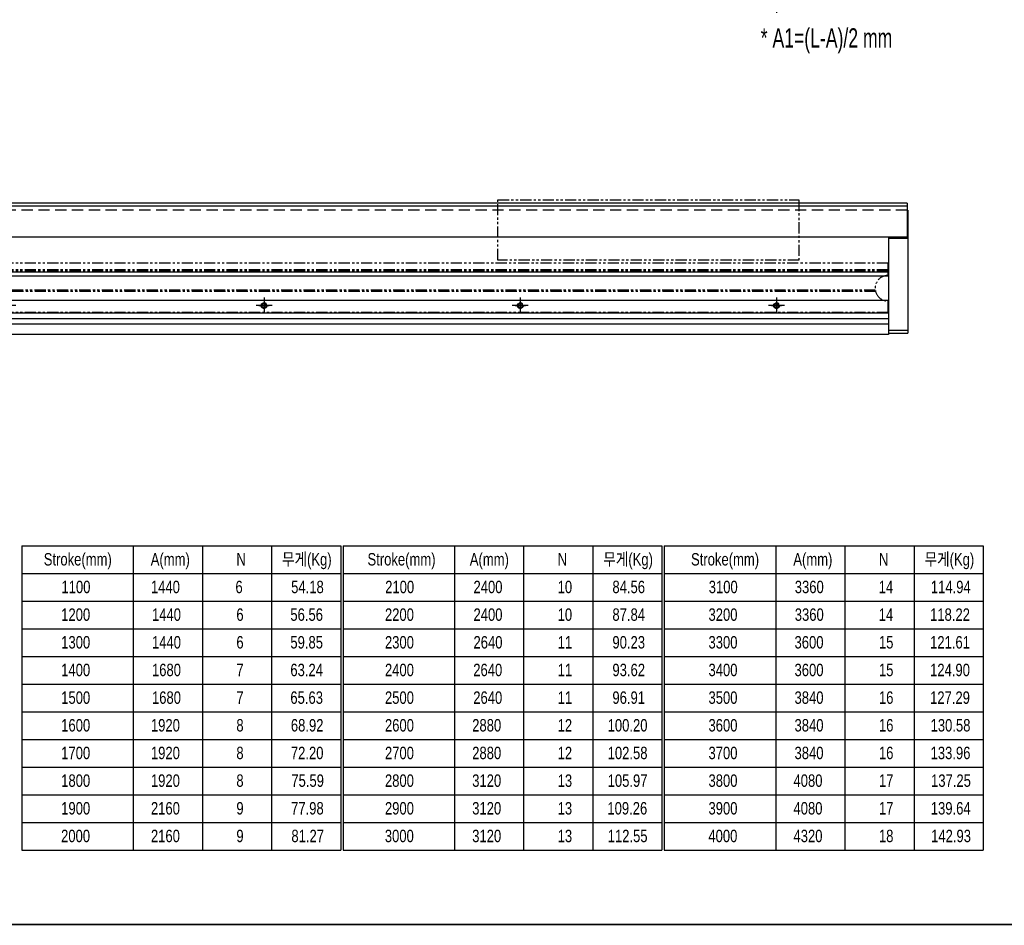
# Model space of a CAD drawing. Extents: x 4 to 2311, y -23 to 1597.
# Tile 14 of 18: x 908 to 1676, y 9 to 716. Entities that reach past the tile are written whole.
import ezdxf

# ---------------------------------------------------------------- set-up
doc = ezdxf.new("R2010")
doc.units = 0
doc.header["$LTSCALE"] = 7
doc.header["$MEASUREMENT"] = 0
for name, pattern in [('CENTER', [2, 1.25, -0.25, 0.25, -0.25]), ('HIDDEN', [0.375, 0.25, -0.125]), ('PHANTOM', [2.5, 1.25, -0.25, 0.25, -0.25, 0.25, -0.25])]:
    doc.linetypes.add(name, pattern=pattern)
doc.layers.get('0').update_dxf_attribs({"linetype": 'CONTINUOUS'})
doc.layers.get('DEFPOINTS').update_dxf_attribs({"linetype": 'CONTINUOUS'})
for name, color, linetype in [('2', 4, 'CONTINUOUS'), ('CL', 1, 'CENTER'), ('RD', 1, 'CONTINUOUS')]:
    doc.layers.add(name, color=color, linetype=linetype)
doc.styles.add('Robostar', font='Gulim.ttf', dxfattribs={"width": 0.7})
doc.styles.get("Standard").update_dxf_attribs({"font": 'Gulim.ttf', "width": 0.8})
doc.dimstyles.new('Robostar', dxfattribs={"dimscale": 6, "dimtxt": 2.5, "dimasz": 2, "dimexe": 0.5, "dimexo": 0.5, "dimgap": 0.5, "dimtad": 3, "dimdsep": 46, "dimtxsty": 'Robostar', "dimcen": 0, "dimclrd": 4, "dimclre": 4, "dimclrt": 9, "dimadec": 0, "dimazin": 2, "dimtm": 0.1, "dimtfac": 1, "dimtix": 1, "dimtmove": 1, "dimatfit": 0, "dimfxl": 0, "dimtolj": 1, "dimarcsym": 0})

# ---------------------------------------------------------------- blocks, each defined once
blk = doc.blocks.new('*D25')
at = {"color": 4, "lineweight": -2}
for p, q in [((298.67, 779.23), (298.67, 721.74)), ((1498.67, 779.23), (1498.67, 721.74)), ((310.67, 724.74), (1486.67, 724.74))]:
    blk.add_line(p, q, dxfattribs=at)
at = {"color": 4}
for points in [[(310.67, 726.74), (310.67, 722.74), (298.67, 724.74)], [(1486.67, 726.74), (1486.67, 722.74), (1498.67, 724.74)]]:
    blk.add_solid(points, dxfattribs=at)
at = {"layer": 'DEFPOINTS', "color": 0}
for p in [(298.67, 782.23), (1498.67, 782.23), (1498.67, 724.74)]:
    blk.add_point(p, dxfattribs=at)
at = {"color": 9, "insert": (898.67, 736.1), "char_height": 15, "attachment_point": 5, "style": 'Robostar'}
blk.add_mtext('\\A1;A=P240xN : Linear Robot 고정 Counter Bore', dxfattribs=at)
blk = doc.blocks.new('A$C31E12CA9')
at = {"linetype": 'ByBlock'}
blk.add_circle((0, 0), 1.62, dxfattribs=at)
at = {"layer": 'CL', "color": 3, "ltscale": 3}
for p, q in [((-4, 0), (4, 0)), ((0, 4), (0, -4))]:
    blk.add_line(p, q, dxfattribs=at)
at = {"layer": 'RD', "color": 4, "linetype": 'ByBlock'}
blk.add_arc((0, 0), 2, 270, 180, dxfattribs=at)
blk = doc.blocks.new('A$C6AEF07E0')
at = {"color": 6, "linetype": 'PHANTOM'}
for p, q in [((87, 33), (-1287, 33)), ((-1287, 23.5), (-1287, 33)), ((87, 33), (87, 23.5)), ((87, 28), (-1287, 28)), ((87, 27), (-1287, 27)), ((77.32, 11), (-1277.32, 11)), ((77.11, 12), (-1277.11, 12)), ((-1287, -5.5), (-1287, 3.5)), ((87, 3.5), (87, -5.5)), ((87, -5.5), (-1287, -5.5))]:
    blk.add_line(p, q, dxfattribs=at)
for centre in [(-1200, 0), (-1000, 0), (-800, 0), (-600, 0), (-400, 0), (-200, 0), (0, 0)]:
    blk.add_circle(centre, 2.25, dxfattribs=at)
for centre, start, end in [((-1287, 13.5), 270, 90), ((87, 13.5), 90, 270)]:
    blk.add_arc(centre, 10, start, end, dxfattribs=at)
at = {"layer": 'CL', "color": 3, "linetype": 'CENTER', "ltscale": 3}
for p, q in [((-1193.75, 0), (-1206.25, 0)), ((-1200, 6.25), (-1200, -6.25)), ((-993.75, 0), (-1006.25, 0)), ((-1000, 6.25), (-1000, -6.25)), ((-793.75, 0), (-806.25, 0)), ((-800, 6.25), (-800, -6.25)), ((-593.75, 0), (-606.25, 0)), ((-600, 6.25), (-600, -6.25)), ((-393.75, 0), (-406.25, 0)), ((-400, 6.25), (-400, -6.25)), ((-193.75, 0), (-206.25, 0)), ((-200, 6.25), (-200, -6.25)), ((6.25, 0), (-6.25, 0)), ((0, 6.25), (0, -6.25))]:
    blk.add_line(p, q, dxfattribs=at)

msp = doc.modelspace()

# ---------------------------------------------------------------- linework, layer by layer
at = {"linetype": 'ByBlock'}
for p, q in [((1600.673, 573.276), (516.173, 573.276)), ((1600.673, 570.776), (516.173, 570.776)), ((1600.673, 573.276), (1600.673, 546.776)), ((1600.673, 567.776), (1601.173, 567.776)), ((1601.173, 567.776), (1601.173, 471.776)), ((1600.673, 546.776), (516.173, 546.776)), ((1586.173, 546.776), (1586.173, 471.776)), ((1586.173, 545.776), (1601.173, 545.776)), ((1586.173, 519.276), (211.173, 519.276)), ((1586.173, 516.276), (211.173, 516.276)), ((1586.173, 519.276), (1586.173, 470.776)), ((1586.173, 497.276), (211.173, 497.276)), ((1586.173, 487.276), (211.173, 487.276)), ((1586.173, 482.926), (211.173, 482.926)), ((1586.173, 478.626), (211.173, 478.626)), ((1586.173, 470.776), (211.173, 470.776)), ((1586.173, 471.776), (1601.173, 471.776))]:
    msp.add_line(p, q, dxfattribs=at)
at = {"color": 5, "linetype": 'HIDDEN', "ltscale": 5}
msp.add_line((1600.673, 567.776), (516.173, 567.776), dxfattribs=at)
for p, q in [((1601.173, 557.776), (1600.673, 557.776)), ((1601.173, 473.776), (1586.173, 473.776))]:
    msp.add_line(p, q)
at = {"color": 6, "linetype": 'PHANTOM'}
msp.add_lwpolyline([(1281.173, 575.776), (1516.173, 575.776), (1516.173, 528.776), (1281.173, 528.776)], close=True, dxfattribs=at)
at = {"const_width": 1.2}
msp.add_lwpolyline([(30, 10), (2310, 10)], dxfattribs=at)
at = {"layer": '2'}
for p, q in [((909.593, 305.679), (1158.544, 305.679)), ((909.593, 305.679), (909.593, 68.079)), ((909.593, 305.679), (909.593, 68.079)), ((996.544, 305.679), (996.544, 68.079)), ((1050.544, 305.679), (1050.544, 68.079)), ((1050.544, 305.679), (1050.544, 68.079)), ((1104.544, 305.679), (1104.544, 68.079)), ((1158.544, 305.679), (1158.544, 68.079)), ((1160.344, 305.679), (1160.344, 68.079)), ((1160.344, 305.679), (1160.344, 68.079)), ((1160.344, 305.679), (1409.294, 305.679)), ((1247.294, 305.679), (1247.294, 68.079)), ((1301.294, 305.679), (1301.294, 68.079)), ((1301.294, 305.679), (1301.294, 68.079)), ((1355.294, 305.679), (1355.294, 68.079)), ((1409.294, 305.679), (1409.294, 68.079)), ((1411.094, 305.679), (1411.094, 68.079)), ((1411.094, 305.679), (1411.094, 68.079)), ((1411.094, 305.679), (1660.045, 305.679)), ((1498.045, 305.679), (1498.045, 68.079)), ((1552.045, 305.679), (1552.045, 68.079)), ((1552.045, 305.679), (1552.045, 68.079)), ((1606.045, 305.679), (1606.045, 68.079)), ((1660.045, 305.679), (1660.045, 68.079)), ((909.593, 284.079), (1158.544, 284.079)), ((1160.344, 284.079), (1409.294, 284.079)), ((1411.094, 284.079), (1660.045, 284.079)), ((909.593, 262.479), (1158.544, 262.479)), ((1160.344, 262.479), (1409.294, 262.479)), ((1411.094, 262.479), (1660.045, 262.479)), ((909.593, 240.879), (1158.544, 240.879)), ((1160.344, 240.879), (1409.294, 240.879)), ((1411.094, 240.879), (1660.045, 240.879)), ((909.593, 219.279), (1158.544, 219.279)), ((1160.344, 219.279), (1409.294, 219.279)), ((1411.094, 219.279), (1660.045, 219.279)), ((909.593, 197.679), (1158.544, 197.679)), ((1160.344, 197.679), (1409.294, 197.679)), ((1411.094, 197.679), (1660.045, 197.679)), ((909.593, 176.079), (1158.544, 176.079)), ((1160.344, 176.079), (1409.294, 176.079)), ((1411.094, 176.079), (1660.045, 176.079)), ((909.593, 154.479), (1158.544, 154.479)), ((1160.344, 154.479), (1409.294, 154.479)), ((1411.094, 154.479), (1660.045, 154.479)), ((909.593, 132.879), (1158.544, 132.879)), ((1160.344, 132.879), (1409.294, 132.879)), ((1411.094, 132.879), (1660.045, 132.879)), ((909.593, 111.279), (1158.544, 111.279)), ((1160.344, 111.279), (1409.294, 111.279)), ((1411.094, 111.279), (1660.045, 111.279)), ((909.593, 89.679), (1158.544, 89.679)), ((1160.344, 89.679), (1409.294, 89.679)), ((1411.094, 89.679), (1660.045, 89.679)), ((909.593, 68.079), (1158.544, 68.079)), ((1160.344, 68.079), (1409.294, 68.079)), ((1411.094, 68.079), (1660.045, 68.079))]:
    msp.add_line(p, q, dxfattribs=at)

# ---------------------------------------------------------------- block references
msp.add_blockref('A$C6AEF07E0', (1498.673, 493.276))
at = {"linetype": 'ByBlock'}
for p in [(1098.673, 493.276), (1298.673, 493.276), (1498.673, 493.276)]:
    msp.add_blockref('A$C31E12CA9', p, dxfattribs=at)

# ---------------------------------------------------------------- texts
at = {"color": 9, "insert": (1537.695, 699.968), "char_height": 15, "attachment_point": 5, "style": 'Robostar'}
msp.add_mtext('* A1=(L-A)/2 mm', dxfattribs=at)
at = {"char_height": 9.72, "attachment_point": 1}
for s, insert in [('무게(Kg)', (861.991, 300.032)), ('Stroke(mm)', (926.761, 300.032)), ('무게(Kg)', (1112.742, 300.032)), ('Stroke(mm)', (1179.434, 300.032)), ('무게(Kg)', (1363.492, 300.032)), ('Stroke(mm)', (1431.953, 300.032)), ('무게(Kg)', (1614.243, 300.032)), ('54.18', (1119.85, 278.432)), ('84.56', (1370.601, 278.432)), ('114.94', (1619.132, 278.432)), ('56.56', (1119.238, 256.832)), ('87.84', (1370.601, 256.832)), ('118.22', (1618.52, 256.832)), ('59.85', (1119.238, 235.232)), ('90.23', (1370.601, 235.232)), ('121.61', (1618.52, 235.232)), ('63.24', (1119.238, 213.632)), ('93.62', (1370.601, 213.632)), ('124.90', (1618.52, 213.632)), ('65.63', (1119.238, 192.032)), ('96.91', (1370.601, 192.032)), ('127.29', (1618.52, 192.032)), ('68.92', (1119.63, 170.432)), ('100.20', (1366.87, 170.432)), ('130.58', (1618.913, 170.432)), ('72.20', (1119.631, 148.832)), ('102.58', (1366.87, 148.832)), ('133.96', (1618.914, 148.832)), ('75.59', (1120.002, 127.232)), ('105.97', (1366.87, 127.232)), ('137.25', (1619.284, 127.232)), ('77.98', (1119.801, 105.632)), ('109.26', (1366.669, 105.632)), ('139.64', (1619.084, 105.632)), ('81.27', (1120.049, 84.032)), ('112.55', (1366.917, 84.032)), ('142.93', (1619.332, 84.032))]:
    msp.add_mtext(s, dxfattribs=dict(at, insert=insert))
at = {"char_height": 9.72, "width": 38.691, "attachment_point": 1}
for s, insert in [('A(mm)', (1010.269, 300.032)), ('N', (1077.095, 300.032)), ('A(mm)', (1259.288, 300.032)), ('N', (1327.846, 300.032)), ('A(mm)', (1511.771, 300.032)), ('N', (1578.597, 300.032)), ('1100', (940.569, 278.432)), ('1440', (1010.412, 278.432)), ('6', (1076.383, 278.432)), ('2100', (1193.242, 278.432)), ('2400', (1262.165, 278.432)), ('10', (1327.846, 278.432)), ('3100', (1445.76, 278.432)), ('3360', (1512.916, 278.432)), ('14', (1578.435, 278.432)), ('1200', (940.382, 256.832)), ('1440', (1011.227, 256.832)), ('6', (1077.095, 256.832)), ('2200', (1193.055, 256.832)), ('2400', (1262.165, 256.832)), ('10', (1327.846, 256.832)), ('3200', (1445.573, 256.832)), ('3360', (1512.916, 256.832)), ('14', (1578.435, 256.832)), ('1300', (940.382, 235.232)), ('1440', (1011.227, 235.232)), ('6', (1077.095, 235.232)), ('2300', (1193.055, 235.232)), ('2640', (1262.165, 235.232)), ('11', (1327.846, 235.232)), ('3300', (1445.573, 235.232)), ('3600', (1512.729, 235.232)), ('15', (1578.597, 235.232)), ('1400', (940.382, 213.632)), ('1680', (1011.227, 213.632)), ('7', (1077.095, 213.632)), ('2400', (1193.055, 213.632)), ('2640', (1261.978, 213.632)), ('11', (1327.846, 213.632)), ('3400', (1445.573, 213.632)), ('3600', (1512.729, 213.632)), ('15', (1578.597, 213.632)), ('1500', (940.382, 192.032)), ('1680', (1011.227, 192.032)), ('2500', (1193.055, 192.032)), ('2640', (1261.978, 192.032)), ('3500', (1445.573, 192.032)), ('3840', (1512.729, 192.032)), ('16', (1578.597, 192.032)), ('7', (1077.095, 192.032)), ('11', (1327.846, 192.032)), ('1600', (940.382, 170.432)), ('1920', (1010.412, 170.432)), ('8', (1077.095, 170.432)), ('2600', (1193.055, 170.432)), ('2880', (1261.163, 170.432)), ('12', (1327.846, 170.432)), ('3600', (1445.573, 170.432)), ('3840', (1512.729, 170.432)), ('16', (1578.597, 170.432)), ('1700', (940.382, 148.832)), ('1920', (1010.412, 148.832)), ('8', (1077.095, 148.832)), ('2700', (1193.055, 148.832)), ('2880', (1261.163, 148.832)), ('12', (1327.846, 148.832)), ('3700', (1445.573, 148.832)), ('3840', (1512.729, 148.832)), ('16', (1578.597, 148.832)), ('1800', (940.382, 127.232)), ('1920', (1010.412, 127.232)), ('8', (1077.095, 127.232)), ('2800', (1193.055, 127.232)), ('3120', (1261.163, 127.232)), ('13', (1327.846, 127.232)), ('3800', (1445.573, 127.232)), ('4080', (1511.913, 127.232)), ('17', (1578.597, 127.232)), ('1900', (940.382, 105.632)), ('2160', (1010.412, 105.632)), ('9', (1077.095, 105.632)), ('2900', (1193.055, 105.632)), ('3120', (1261.163, 105.632)), ('13', (1327.846, 105.632)), ('3900', (1445.573, 105.632)), ('4080', (1511.913, 105.632)), ('17', (1578.597, 105.632)), ('2000', (940.29, 84.032)), ('2160', (1010.412, 84.032)), ('9', (1077.095, 84.032)), ('3000', (1192.963, 84.032)), ('3120', (1261.163, 84.032)), ('13', (1327.846, 84.032)), ('4000', (1445.482, 84.032)), ('4320', (1511.913, 84.032)), ('18', (1578.597, 84.032))]:
    msp.add_mtext(s, dxfattribs=dict(at, insert=insert))

# ---------------------------------------------------------------- dimensions: what is measured, and where the dimension line sits
dim = msp.add_linear_dim(base=(1498.673, 724.735), p1=(298.673, 782.235), p2=(1498.673, 782.235), text='A=P240xN : Linear Robot 고정 Counter Bore', dimstyle='Robostar')
dim.commit()
dim.dimension.update_dxf_attribs({"geometry": '*D25', "text_midpoint": (898.673, 736.104)})

doc.saveas('drawing.dxf')
